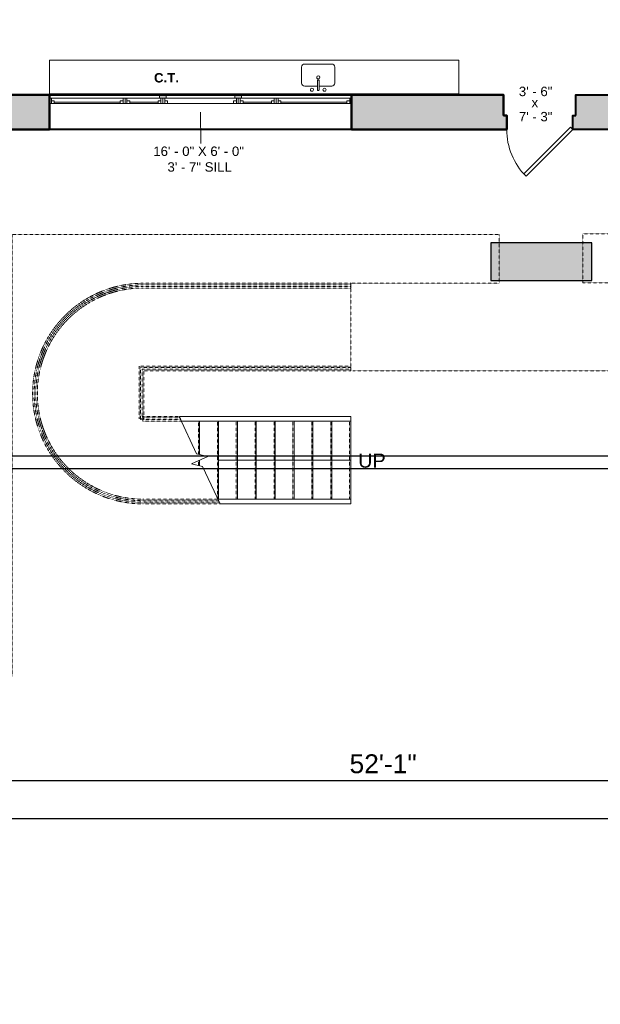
# Model space of a CAD drawing. Header units: inches. Extents: x -2078 to 109126, y -964 to 6385.
# Tile 73 of 137: x 10412 to 10781, y 3947 to 4573. Entities that reach past the tile are written whole.
import ezdxf

# ---------------------------------------------------------------- set-up
doc = ezdxf.new("R2010")
doc.units = ezdxf.units.IN
doc.header["$MEASUREMENT"] = 0
doc.linetypes.add('HIDDEN2', pattern=[0.1875, 0.125, -0.0625])
for name, color, linetype, lineweight in [('A-ANNO', 2, 'Continuous', 5), ('A-ANNO-DIMS', 1, 'Continuous', 9), ('A-CASE', 4, 'Continuous', 9), ('A-COLS', 3, 'Continuous', 9), ('A-DETAIL-1', 4, 'Continuous', 40), ('A-DETL-THIN', 151, 'Continuous', 9), ('A-DOOR', 1, 'Continuous', 18), ('A-FIXT', 150, 'Continuous', 9), ('A-HIDDEN', 2, 'HIDDEN2', 18), ('A-RAILING', 4, 'Continuous', 9), ('A-STRS', 4, 'Continuous', 9), ('A-WALL', 3, 'Continuous', 40), ('A-WINDOWS', 2, 'Continuous', 18), ('S-STRS-ANNO', 31, 'Continuous', 9), ('S-STRS-MBND', 31, 'Continuous', 9)]:
    doc.layers.add(name, color=color, linetype=linetype, lineweight=lineweight)
doc.layers.add('A-HATCH', color=9, linetype='Continuous')
doc.styles.add('Arial', font='arial.ttf')
doc.styles.add('Arial_1', font='arial.ttf', dxfattribs={"height": 0.0625})
doc.styles.add('Arial_2', font='arial.ttf', dxfattribs={"height": 3})
doc.styles.add('Arial_B', font='arialbd.ttf', dxfattribs={"height": 4.5})
doc.styles.add('Jay Cad', font='arial.ttf', dxfattribs={"height": 0.125})
doc.dimstyles.new('Jay Cad - DIMS', dxfattribs={"dimtxt": 0.125, "dimasz": 0.09375, "dimexe": 0.09375, "dimexo": 0.09375, "dimgap": 0.046875, "dimtad": 1, "dimdec": 1, "dimzin": 0, "dimdsep": 46, "dimlunit": 4, "dimtxsty": 'Jay Cad', "dimblk": 'ARCHTICK', "dimcen": 0.09, "dimclrd": 1, "dimclre": 1, "dimclrt": 256, "dimadec": 0, "dimazin": 0, "dimtfac": 1, "dimtdec": 1, "dimtofl": 0, "dimtmove": 1, "dimatfit": 3, "dimfxl": 1, "dimtolj": 1, "dimtzin": 0, "dimarcsym": 0})

# ---------------------------------------------------------------- blocks, each defined once
blk = doc.blocks.new('JC_DOOR_SINGLE PANEL - SINGLE DOOR-1460585-Munger Science Center _ Ahmanson Lecture Hall-1st Floor')
at = {"layer": 'A-DOOR', "lineweight": 20}
for p, q in [((-10.11, -32.78), (19.59, -3.09)), ((21, -4.5), (-8.7, -34.2)), ((19.59, -3.09), (21, -4.5)), ((-8.7, -34.2), (-10.11, -32.78))]:
    blk.add_line(p, q, dxfattribs=at)
at = {"layer": 'A-DOOR', "lineweight": 9}
blk.add_arc((21, -4.5), 42, 180, 225, dxfattribs=at)
blk = doc.blocks.new('JC_OPENING - 36_ x 48_-1461528-Munger Science Center _ Ahmanson Lecture Hall-1st Floor')
at = {"layer": 'A-WINDOWS'}
for p, q in [((-96.32, -11), (-96.32, 11)), ((-96.32, 11), (-26.44, 11)), ((-22.19, 11), (21.54, 11)), ((25.79, 11), (95.68, 11)), ((95.68, 11), (95.68, -11)), ((95.68, -11), (-96.32, -11))]:
    blk.add_line(p, q, dxfattribs=at)
blk = doc.blocks.new('JC_KITCHEN SINK - SINK-1465092-Munger Science Center _ Ahmanson Lecture Hall-1st Floor')
at = {"layer": 'A-FIXT'}
for p, q in [((0.12, 7.89), (0.12, 2.09)), ((1.12, 7.89), (1.12, 2.09)), ((-9.95, 3.64), (-9.95, -6.45)), ((0.12, 5.64), (-7.95, 5.64)), ((9.19, 5.64), (1.12, 5.64)), ((11.19, -6.45), (11.19, 3.64)), ((-7.95, -8.45), (9.19, -8.45))]:
    blk.add_line(p, q, dxfattribs=at)
for centre, radius, start, end in [((-3.38, 7.89), 1, 360, 180), ((-3.38, 7.89), 1, 180, 0), ((0.62, 7.89), 0.5, 360, 180), ((4.62, 7.89), 1, 360, 180), ((4.62, 7.89), 1, 180, 360), ((-7.95, 3.64), 2, 90, 180), ((0.62, 0), 1, 360, 180), ((0.62, 0), 1, 180, 0), ((0.62, 2.09), 0.5, 180, 0), ((9.19, 3.64), 2, 360, 90), ((-7.95, -6.45), 2, 180, 270), ((9.19, -6.45), 2, 270, 0)]:
    blk.add_arc(centre, radius, start, end, dxfattribs=at)
blk = doc.blocks.new('Railing - Railing-1518711-Munger Science Center _ Ahmanson Lecture Hall-1st Floor')
at = {"layer": 'A-RAILING', "linetype": 'HIDDEN2'}
for p, q in [((1135.15, 46.48), (1268.65, 46.48)), ((1135.15, 13.46), (1135.15, 46.48)), ((1135.15, 46.48), (1268.65, 46.48)), ((1135.15, 13.46), (1135.15, 46.48)), ((1135.15, 46.48), (1268.65, 46.48)), ((1135.15, 13.46), (1135.15, 46.48)), ((1135.15, 46.48), (1268.65, 46.48)), ((1135.15, 13.46), (1135.15, 46.48)), ((1135.15, 46.48), (1268.65, 46.48)), ((1135.15, 13.46), (1135.15, 46.48)), ((1136.15, 45.48), (1268.65, 45.48)), ((1136.15, 14.46), (1136.15, 45.48)), ((1136.15, 45.48), (1268.65, 45.48)), ((1136.15, 14.46), (1136.15, 45.48)), ((1136.15, 45.48), (1268.65, 45.48)), ((1136.15, 14.46), (1136.15, 45.48)), ((1136.15, 45.48), (1268.65, 45.48)), ((1136.15, 14.46), (1136.15, 45.48)), ((1136.15, 45.48), (1268.65, 45.48)), ((1136.15, 14.46), (1136.15, 45.48)), ((1268.65, 46.48), (1268.65, 45.48)), ((1268.65, 46.48), (1268.65, 45.48)), ((1268.65, 46.48), (1268.65, 45.48)), ((1268.65, 46.48), (1268.65, 45.48)), ((1268.65, 46.48), (1268.65, 45.48)), ((1136.65, 13.46), (1135.15, 13.46)), ((1136.65, 13.46), (1135.15, 13.46)), ((1136.65, 13.46), (1135.15, 13.46)), ((1136.65, 13.46), (1135.15, 13.46)), ((1136.65, 13.46), (1135.15, 13.46)), ((1136.65, 14.46), (1136.15, 14.46)), ((1136.65, 14.46), (1136.15, 14.46)), ((1136.65, 14.46), (1136.15, 14.46)), ((1136.65, 14.46), (1136.15, 14.46)), ((1136.65, 14.46), (1136.15, 14.46)), ((1160.15, 14.46), (1136.65, 14.46)), ((1160.15, 14.46), (1136.65, 14.46)), ((1160.15, 14.46), (1136.65, 14.46)), ((1160.15, 14.46), (1136.65, 14.46)), ((1160.15, 14.46), (1136.65, 14.46)), ((1160.61, 13.46), (1136.65, 13.46)), ((1160.61, 13.46), (1136.65, 13.46)), ((1160.61, 13.46), (1136.65, 13.46)), ((1160.61, 13.46), (1136.65, 13.46)), ((1160.61, 13.46), (1136.65, 13.46))]:
    blk.add_line(p, q, dxfattribs=at)
at = {"layer": 'A-RAILING'}
for p, q in [((1160.15, 14.46), (1160.61, 13.46)), ((1160.15, 14.46), (1160.61, 13.46)), ((1160.15, 14.46), (1160.61, 13.46)), ((1160.15, 14.46), (1160.61, 13.46)), ((1160.15, 14.46), (1160.61, 13.46)), ((1160.3, 14.46), (1160.15, 14.46)), ((1160.69, 13.46), (1160.61, 13.46))]:
    blk.add_line(p, q, dxfattribs=at)
blk = doc.blocks.new('Railing - Railing-1518715-Munger Science Center _ Ahmanson Lecture Hall-1st Floor')
at = {"layer": 'A-RAILING', "linetype": 'HIDDEN2'}
for p, q in [((1136.65, 99.09), (1268.65, 99.09)), ((1136.65, 99.09), (1268.65, 99.09)), ((1136.65, 99.09), (1268.65, 99.09)), ((1136.65, 99.09), (1268.65, 99.09)), ((1136.65, 99.09), (1268.65, 99.09)), ((1136.65, 98.09), (1268.65, 98.09)), ((1136.65, 98.09), (1268.65, 98.09)), ((1136.65, 98.09), (1268.65, 98.09)), ((1136.65, 98.09), (1268.65, 98.09)), ((1136.65, 98.09), (1268.65, 98.09)), ((1268.65, 99.09), (1268.65, 98.09)), ((1268.65, 99.09), (1268.65, 98.09)), ((1268.65, 99.09), (1268.65, 98.09)), ((1268.65, 99.09), (1268.65, 98.09)), ((1268.65, 99.09), (1268.65, 98.09)), ((1184.61, -38.16), (1136.65, -38.16)), ((1184.61, -38.16), (1136.65, -38.16)), ((1184.61, -38.16), (1136.65, -38.16)), ((1184.61, -38.16), (1136.65, -38.16)), ((1184.61, -38.16), (1136.65, -38.16)), ((1184.99, -39.16), (1136.65, -39.16)), ((1184.99, -39.16), (1136.65, -39.16)), ((1184.99, -39.16), (1136.65, -39.16)), ((1184.99, -39.16), (1136.65, -39.16)), ((1184.99, -39.16), (1136.65, -39.16))]:
    blk.add_line(p, q, dxfattribs=at)
for points in [[(1136.65, -39.16), (1132.63, -39.16), (1124.58, -38.45), (1112.89, -35.32), (1101.91, -30.2), (1091.99, -23.25), (1083.43, -14.69), (1076.48, -4.77), (1071.36, 6.21), (1068.23, 17.9), (1067.17, 29.97), (1068.23, 42.03), (1071.36, 53.73), (1076.48, 64.71), (1083.43, 74.63), (1091.99, 83.19), (1101.91, 90.14), (1112.89, 95.25), (1124.58, 98.39), (1132.63, 99.09), (1136.65, 99.09)], [(1136.65, -39.16), (1132.63, -39.16), (1124.58, -38.45), (1112.89, -35.32), (1101.91, -30.2), (1091.99, -23.25), (1083.43, -14.69), (1076.48, -4.77), (1071.36, 6.21), (1068.23, 17.9), (1067.17, 29.97), (1068.23, 42.03), (1071.36, 53.73), (1076.48, 64.71), (1083.43, 74.63), (1091.99, 83.19), (1101.91, 90.14), (1112.89, 95.25), (1124.58, 98.39), (1132.63, 99.09), (1136.65, 99.09)], [(1136.65, -39.16), (1132.63, -39.16), (1124.58, -38.45), (1112.89, -35.32), (1101.91, -30.2), (1091.99, -23.25), (1083.43, -14.69), (1076.48, -4.77), (1071.36, 6.21), (1068.23, 17.9), (1067.17, 29.97), (1068.23, 42.03), (1071.36, 53.73), (1076.48, 64.71), (1083.43, 74.63), (1091.99, 83.19), (1101.91, 90.14), (1112.89, 95.25), (1124.58, 98.39), (1132.63, 99.09), (1136.65, 99.09)], [(1136.65, -39.16), (1132.63, -39.16), (1124.58, -38.45), (1112.89, -35.32), (1101.91, -30.2), (1091.99, -23.25), (1083.43, -14.69), (1076.48, -4.77), (1071.36, 6.21), (1068.23, 17.9), (1067.17, 29.97), (1068.23, 42.03), (1071.36, 53.73), (1076.48, 64.71), (1083.43, 74.63), (1091.99, 83.19), (1101.91, 90.14), (1112.89, 95.25), (1124.58, 98.39), (1132.63, 99.09), (1136.65, 99.09)], [(1136.65, -39.16), (1132.63, -39.16), (1124.58, -38.45), (1112.89, -35.32), (1101.91, -30.2), (1091.99, -23.25), (1083.43, -14.69), (1076.48, -4.77), (1071.36, 6.21), (1068.23, 17.9), (1067.17, 29.97), (1068.23, 42.03), (1071.36, 53.73), (1076.48, 64.71), (1083.43, 74.63), (1091.99, 83.19), (1101.91, 90.14), (1112.89, 95.25), (1124.58, 98.39), (1132.63, 99.09), (1136.65, 99.09)], [(1136.65, -38.16), (1132.69, -38.16), (1124.76, -37.46), (1113.23, -34.37), (1102.41, -29.33), (1092.64, -22.48), (1084.2, -14.05), (1077.35, -4.27), (1072.31, 6.55), (1069.22, 18.08), (1068.18, 29.97), (1069.22, 41.86), (1072.31, 53.39), (1077.35, 64.2), (1084.2, 73.98), (1092.64, 82.42), (1102.41, 89.27), (1113.23, 94.31), (1124.76, 97.4), (1132.69, 98.09), (1136.65, 98.09)], [(1136.65, -38.16), (1132.69, -38.16), (1124.76, -37.46), (1113.23, -34.37), (1102.41, -29.33), (1092.64, -22.48), (1084.2, -14.05), (1077.35, -4.27), (1072.31, 6.55), (1069.22, 18.08), (1068.18, 29.97), (1069.22, 41.86), (1072.31, 53.39), (1077.35, 64.2), (1084.2, 73.98), (1092.64, 82.42), (1102.41, 89.27), (1113.23, 94.31), (1124.76, 97.4), (1132.69, 98.09), (1136.65, 98.09)], [(1136.65, -38.16), (1132.69, -38.16), (1124.76, -37.46), (1113.23, -34.37), (1102.41, -29.33), (1092.64, -22.48), (1084.2, -14.05), (1077.35, -4.27), (1072.31, 6.55), (1069.22, 18.08), (1068.18, 29.97), (1069.22, 41.86), (1072.31, 53.39), (1077.35, 64.2), (1084.2, 73.98), (1092.64, 82.42), (1102.41, 89.27), (1113.23, 94.31), (1124.76, 97.4), (1132.69, 98.09), (1136.65, 98.09)], [(1136.65, -38.16), (1132.69, -38.16), (1124.76, -37.46), (1113.23, -34.37), (1102.41, -29.33), (1092.64, -22.48), (1084.2, -14.05), (1077.35, -4.27), (1072.31, 6.55), (1069.22, 18.08), (1068.18, 29.97), (1069.22, 41.86), (1072.31, 53.39), (1077.35, 64.2), (1084.2, 73.98), (1092.64, 82.42), (1102.41, 89.27), (1113.23, 94.31), (1124.76, 97.4), (1132.69, 98.09), (1136.65, 98.09)], [(1136.65, -38.16), (1132.69, -38.16), (1124.76, -37.46), (1113.23, -34.37), (1102.41, -29.33), (1092.64, -22.48), (1084.2, -14.05), (1077.35, -4.27), (1072.31, 6.55), (1069.22, 18.08), (1068.18, 29.97), (1069.22, 41.86), (1072.31, 53.39), (1077.35, 64.2), (1084.2, 73.98), (1092.64, 82.42), (1102.41, 89.27), (1113.23, 94.31), (1124.76, 97.4), (1132.69, 98.09), (1136.65, 98.09)]]:
    blk.add_open_spline(points, degree=3, dxfattribs=at)
blk = doc.blocks.new('Top Rail Type - Top Rail_Internal_-1518725-Munger Science Center _ Ahmanson Lecture Hall-1st Floor')
at = {"layer": 'A-RAILING', "linetype": 'HIDDEN2'}
for p, q in [((1134.15, 47.48), (1268.65, 47.48)), ((1134.15, 13.96), (1134.15, 47.48)), ((1137.15, 44.48), (1268.65, 44.48)), ((1137.15, 13.96), (1137.15, 44.48)), ((1268.65, 47.48), (1268.65, 44.48)), ((1134.15, 13.96), (1137.15, 13.96)), ((1136.65, 12.46), (1136.65, 15.46)), ((1159.91, 15.46), (1136.65, 15.46)), ((1161.08, 12.46), (1136.65, 12.46))]:
    blk.add_line(p, q, dxfattribs=at)
at = {"layer": 'A-RAILING'}
for p, q in [((1159.91, 15.46), (1159.91, 14.96)), ((1268.65, 15.46), (1159.91, 15.46)), ((1159.91, 14.96), (1161.08, 12.46)), ((1268.65, 12.46), (1268.65, 15.46)), ((1268.65, 12.46), (1161.08, 12.46))]:
    blk.add_line(p, q, dxfattribs=at)
blk = doc.blocks.new('Top Rail Type - Top Rail_Internal_-1518738-Munger Science Center _ Ahmanson Lecture Hall-1st Floor')
at = {"layer": 'A-RAILING', "linetype": 'HIDDEN2'}
for p, q in [((1136.65, 100.09), (1268.65, 100.09)), ((1136.65, 97.09), (1268.65, 97.09)), ((1268.65, 100.09), (1268.65, 97.09)), ((1184.22, -37.16), (1136.65, -37.16)), ((1185.38, -40.16), (1136.65, -40.16))]:
    blk.add_line(p, q, dxfattribs=at)
at = {"layer": 'A-RAILING'}
for p, q in [((1184.22, -37.16), (1185.38, -39.66)), ((1268.65, -37.16), (1184.22, -37.16)), ((1268.65, -40.16), (1268.65, -37.16)), ((1185.38, -39.66), (1185.38, -40.16)), ((1268.65, -40.16), (1185.38, -40.16))]:
    blk.add_line(p, q, dxfattribs=at)
at = {"layer": 'A-RAILING', "linetype": 'HIDDEN2'}
for points in [[(1136.65, -40.16), (1132.68, -40.16), (1124.74, -39.48), (1113.18, -36.47), (1102.28, -31.55), (1092.38, -24.85), (1083.75, -16.59), (1076.65, -6.98), (1071.27, 3.7), (1067.77, 15.12), (1066.25, 26.98), (1066.76, 38.92), (1069.28, 50.6), (1073.45, 61), (1078.79, 69.98), (1084.84, 77.55), (1091.88, 84.23), (1099.77, 89.87), (1108.35, 94.37), (1117.48, 97.65), (1126.97, 99.65), (1133.42, 100.09), (1136.65, 100.09)], [(1136.65, -37.16), (1132.85, -37.16), (1125.25, -36.51), (1114.18, -33.63), (1103.75, -28.92), (1094.28, -22.51), (1086.02, -14.59), (1079.21, -5.4), (1074.06, 4.82), (1070.71, 15.76), (1069.26, 27.1), (1069.75, 38.53), (1072.16, 49.72), (1076.16, 59.67), (1081.26, 68.27), (1087.06, 75.52), (1093.79, 81.91), (1101.34, 87.31), (1109.56, 91.62), (1118.3, 94.76), (1127.39, 96.67), (1133.56, 97.09), (1136.65, 97.09)]]:
    blk.add_open_spline(points, degree=3, knots=[0, 0, 0, 0, 0.169816, 0.339632, 0.509447, 0.679263, 0.849079, 1.018895, 1.188711, 1.358527, 1.528342, 1.698158, 1.867974, 2.03779, 2.175765, 2.313741, 2.451716, 2.589691, 2.727667, 2.865642, 3.003617, 3.141593, 3.141593, 3.141593, 3.141593], dxfattribs=at)
blk = doc.blocks.new('JC- existing door Tag_quad - JC- existing door Tag_quad-839775-Munger Science Center _ Ahmanson Lecture Hall-1st Floor')
at = {"layer": 'A-ANNO', "insert": (-0.0234, 0.0378), "char_height": 0.0625, "width": 0.0505, "attachment_point": 1, "style": 'Arial_1', "bg_fill": 3, "box_fill_scale": 1.25, "bg_fill_color": 256, "bg_fill_true_color": 13158600, "bg_fill_transparency": 0}
blk.add_mtext('x', dxfattribs=at)
blk = doc.blocks.new('_ArchTick')
at = {"color": 0, "linetype": 'ByBlock', "const_width": 0.15}
blk.add_lwpolyline([(-0.5, -0.5), (0.5, 0.5)], dxfattribs=at)
blk = doc.blocks.new('*D3284')
at = {"layer": 'A-ANNO-DIMS', "color": 1, "lineweight": -2, "transparency": 16777216}
for p, q in [((10330.56, 4516.19), (10330.56, 4080.18)), ((10955.56, 4516.19), (10955.56, 4080.18)), ((10330.56, 4089.18), (10955.56, 4089.18))]:
    blk.add_line(p, q, dxfattribs=at)
at = {"layer": 'Defpoints', "color": 0, "transparency": 16777216}
for p in [(10330.56, 4525.19), (10955.56, 4525.19), (10955.56, 4089.18)]:
    blk.add_point(p, dxfattribs=at)
at = {"layer": 'A-ANNO-DIMS', "color": 1, "lineweight": -2, "transparency": 16777216, "xscale": 9, "yscale": 9, "zscale": 9, "rotation": 180}
blk.add_blockref('_ArchTick', (10330.56, 4089.18), dxfattribs=at)
at = {"layer": 'A-ANNO-DIMS', "color": 1, "lineweight": -2, "transparency": 16777216, "xscale": 9, "yscale": 9, "zscale": 9}
blk.add_blockref('_ArchTick', (10955.56, 4089.18), dxfattribs=at)
at = {"layer": 'A-ANNO-DIMS', "color": 2, "transparency": 16777216, "insert": (10643.06, 4099.81), "char_height": 12, "width": 0.9747, "attachment_point": 5, "style": 'Jay Cad'}
blk.add_mtext('\\A1;52\'-1"', dxfattribs=at)
blk = doc.blocks.new('*D3294')
at = {"layer": 'A-ANNO-DIMS', "color": 1, "lineweight": -2, "transparency": 16777216}
for p, q in [((10977.56, 4494.19), (10977.56, 4056.18)), ((8747.72, 4278.69), (8747.72, 4056.18)), ((8747.72, 4065.18), (10977.56, 4065.18))]:
    blk.add_line(p, q, dxfattribs=at)
at = {"layer": 'Defpoints', "color": 0, "transparency": 16777216}
for p in [(10977.56, 4503.19), (8747.72, 4287.69), (10977.56, 4065.18)]:
    blk.add_point(p, dxfattribs=at)
at = {"layer": 'A-ANNO-DIMS', "color": 1, "lineweight": -2, "transparency": 16777216, "xscale": 9, "yscale": 9, "zscale": 9, "rotation": 180}
blk.add_blockref('_ArchTick', (8747.72, 4065.18), dxfattribs=at)
at = {"layer": 'A-ANNO-DIMS', "color": 1, "lineweight": -2, "transparency": 16777216, "xscale": 9, "yscale": 9, "zscale": 9}
blk.add_blockref('_ArchTick', (10977.56, 4065.18), dxfattribs=at)
at = {"layer": 'A-ANNO-DIMS', "color": 2, "transparency": 16777216, "insert": (9862.64, 4075.81), "char_height": 12, "width": 2.0166, "attachment_point": 5, "style": 'Jay Cad'}
blk.add_mtext('\\A1;185\'-10"', dxfattribs=at)
blk = doc.blocks.new('*D3297')
at = {"layer": 'A-ANNO-DIMS', "color": 1, "lineweight": -2, "transparency": 16777216}
for p, q in [((10986.56, 4503.19), (11114.51, 4503.19)), ((11105.51, 4295.69), (11105.51, 4503.19)), ((10358.38, 4295.69), (11114.51, 4295.69))]:
    blk.add_line(p, q, dxfattribs=at)
at = {"layer": 'Defpoints', "color": 0, "transparency": 16777216}
for p in [(10977.56, 4503.19), (11105.51, 4503.19), (10349.38, 4295.69)]:
    blk.add_point(p, dxfattribs=at)
at = {"layer": 'A-ANNO-DIMS', "color": 1, "lineweight": -2, "transparency": 16777216, "xscale": 9, "yscale": 9, "zscale": 9}
for p, rotation in [((11105.51, 4503.19), 90), ((11105.51, 4295.69), 270)]:
    blk.add_blockref('_ArchTick', p, dxfattribs=dict(at, rotation=rotation))
at = {"layer": 'A-ANNO-DIMS', "color": 2, "transparency": 16777216, "insert": (11086.85, 4399.44), "char_height": 12, "width": 1.4974, "attachment_point": 5, "rotation": 90, "style": 'Jay Cad'}
blk.add_mtext('\\A1;17\'-3{\\H1x;\\S1/2;}"', dxfattribs=at)
blk = doc.blocks.new('*D3299')
at = {"layer": 'A-ANNO-DIMS', "color": 1, "lineweight": -2, "transparency": 16777216}
for p, q in [((10727.06, 5042.69), (11138.51, 5042.69)), ((11129.51, 5042.69), (11129.51, 4287.69)), ((10344.56, 4287.69), (11138.51, 4287.69))]:
    blk.add_line(p, q, dxfattribs=at)
at = {"layer": 'Defpoints', "color": 0, "transparency": 16777216}
for p in [(10718.06, 5042.69), (10335.56, 4287.69), (11129.51, 4287.69)]:
    blk.add_point(p, dxfattribs=at)
at = {"layer": 'A-ANNO-DIMS', "color": 1, "lineweight": -2, "transparency": 16777216, "xscale": 9, "yscale": 9, "zscale": 9}
for p, rotation in [((11129.51, 5042.69), 90), ((11129.51, 4287.69), 270)]:
    blk.add_blockref('_ArchTick', p, dxfattribs=dict(at, rotation=rotation))
at = {"layer": 'A-ANNO-DIMS', "color": 2, "transparency": 16777216, "insert": (11118.88, 4665.19), "char_height": 12, "width": 1.1478, "attachment_point": 5, "rotation": 90, "style": 'Jay Cad'}
blk.add_mtext('\\A1;62\'-11"', dxfattribs=at)

msp = doc.modelspace()

# ---------------------------------------------------------------- hatches: boundary and pattern name
at = {"layer": 'A-DETAIL-1'}
h = msp.add_hatch(color=250, dxfattribs=at)
h.paths.add_polyline_path([(10505.193, 4523.192), (10505.193, 4525.192), (10500.943, 4525.192), (10500.943, 4523.192)])
h.paths.add_polyline_path([(10553.174, 4523.192), (10553.174, 4525.192), (10548.924, 4525.192), (10548.924, 4523.192)])

# ---------------------------------------------------------------- linework, layer by layer
at = {"layer": 'A-ANNO'}
msp.add_line((10527.058, 4514.192), (10527.154, 4494.36), dxfattribs=at)
at = {"layer": 'A-CASE'}
for p, q in [((10691.058, 4547.192), (10431.058, 4547.192)), ((10431.058, 4547.192), (10431.058, 4525.045)), ((10691.058, 4547.192), (10691.058, 4525.192)), ((10431.058, 4525.942), (10691.058, 4525.942))]:
    msp.add_line(p, q, dxfattribs=at)
at = {"layer": 'A-COLS', "lineweight": 30}
for p, q in [((10775.558, 4431.192), (10711.558, 4431.192)), ((10711.558, 4431.192), (10711.558, 4407.192)), ((10775.558, 4407.192), (10775.558, 4431.192)), ((10711.558, 4407.192), (10775.558, 4407.192))]:
    msp.add_line(p, q, dxfattribs=at)
at = {"layer": 'A-DETL-THIN'}
for p, q in [((10505.193, 4525.192), (10500.943, 4525.192)), ((10500.943, 4525.192), (10500.943, 4523.192)), ((10500.943, 4523.192), (10505.193, 4523.192)), ((10505.193, 4523.192), (10505.193, 4525.192)), ((10553.174, 4525.192), (10548.924, 4525.192)), ((10548.924, 4525.192), (10548.924, 4523.192)), ((10548.924, 4523.192), (10553.174, 4523.192)), ((10553.174, 4523.192), (10553.174, 4525.192))]:
    msp.add_line(p, q, dxfattribs=at)
at = {"layer": 'A-HIDDEN', "lineweight": 20}
msp.add_lwpolyline([(10623.822, 4349.788), (10786.505, 4349.788), (10786.505, 4405.742), (10769.861, 4405.742), (10769.861, 4436.877), (10786.505, 4436.877), (10786.505, 4503.192)], dxfattribs=at)
msp.add_lwpolyline([(10622.48, 4349.788), (10622.48, 4405.405), (10716.831, 4405.405), (10716.831, 4436.418), (10407.344, 4436.418), (10407.344, 4155.692), (8656.662, 4155.692), (8639.913, 4201.709), (8521.944, 4158.772), (8546.757, 4090.6), (8439.906, 4051.709, -0.2443988), (8259.18, 3985.93), (8152.086, 3946.951)], format="xyb", dxfattribs=at)
at = {"layer": 'A-STRS'}
for p, q in [((10513.94, 4320.271), (10513.746, 4320.271)), ((10514.48, 4318.697), (10514.48, 4318.771)), ((10526.48, 4296.579), (10526.48, 4317.771)), ((10538.48, 4268.155), (10538.48, 4317.771)), ((10550.48, 4268.155), (10550.48, 4317.771)), ((10562.48, 4268.155), (10562.48, 4317.771)), ((10574.48, 4268.155), (10574.48, 4317.771)), ((10586.48, 4268.155), (10586.48, 4317.771)), ((10598.48, 4268.155), (10598.48, 4317.771)), ((10610.48, 4268.155), (10610.48, 4317.771)), ((10622.48, 4268.155), (10622.48, 4317.771)), ((10526.48, 4289.347), (10526.48, 4292.963))]:
    msp.add_line(p, q, dxfattribs=at)
at = {"layer": 'A-STRS', "linetype": 'HIDDEN2'}
for p, q in [((10525.73, 4296.761), (10525.73, 4317.771)), ((10537.73, 4268.837), (10537.73, 4317.771)), ((10549.73, 4268.155), (10549.73, 4317.771)), ((10561.73, 4268.155), (10561.73, 4317.771)), ((10573.73, 4268.155), (10573.73, 4317.771)), ((10585.73, 4268.155), (10585.73, 4317.771)), ((10597.73, 4268.155), (10597.73, 4317.771)), ((10609.73, 4268.155), (10609.73, 4317.771)), ((10621.73, 4268.155), (10621.73, 4317.771)), ((10525.73, 4289.529), (10525.73, 4292.613))]:
    msp.add_line(p, q, dxfattribs=at)
at = {"layer": 'A-WALL'}
for p, q in [((10431.058, 4525.192), (10623.058, 4525.192)), ((10623.058, 4503.192), (10431.058, 4503.192))]:
    msp.add_line(p, q, dxfattribs=at)
at = {"layer": 'A-WALL', "lineweight": 50}
for points in [[(10431.058, 4503.192), (10431.058, 4525.192), (10406.058, 4525.192), (10406.058, 4512.192), (10404.058, 4512.192), (10404.058, 4503.192)], [(10623.058, 4525.192), (10719.558, 4525.192), (10719.558, 4512.192), (10721.558, 4512.192), (10721.558, 4503.192), (10623.058, 4503.192)]]:
    msp.add_lwpolyline(points, close=True, dxfattribs=at)
at = {"layer": 'A-WALL'}
msp.add_lwpolyline([(10765.558, 4512.192), (10765.558, 4525.192), (10887.558, 4525.192), (10887.558, 4503.192), (10763.558, 4503.192), (10763.558, 4512.192)], close=True, dxfattribs=at)
at = {"layer": 'A-WINDOWS'}
for p, q in [((10431.058, 4523.192), (10432.308, 4523.192)), ((10431.058, 4523.192), (10431.058, 4519.692)), ((10432.308, 4523.192), (10432.308, 4519.692)), ((10432.308, 4523.192), (10477.815, 4523.192)), ((10432.308, 4521.442), (10434.058, 4521.442)), ((10434.058, 4521.442), (10434.058, 4519.692)), ((10476.065, 4520.567), (10434.058, 4520.567)), ((10477.815, 4521.442), (10476.065, 4521.442)), ((10476.065, 4521.442), (10476.065, 4519.692)), ((10477.815, 4523.192), (10479.065, 4523.192)), ((10477.815, 4523.192), (10477.815, 4519.692)), ((10479.065, 4523.192), (10479.065, 4519.692)), ((10479.065, 4523.192), (10480.315, 4523.192)), ((10479.065, 4523.192), (10479.065, 4519.692)), ((10480.315, 4523.192), (10480.315, 4519.692)), ((10480.315, 4523.192), (10501.818, 4523.192)), ((10480.315, 4521.442), (10482.065, 4521.442)), ((10482.065, 4521.442), (10482.065, 4519.692)), ((10500.068, 4520.567), (10482.065, 4520.567)), ((10501.818, 4521.442), (10500.068, 4521.442)), ((10500.068, 4521.442), (10500.068, 4519.692)), ((10501.818, 4523.192), (10503.068, 4523.192)), ((10501.818, 4523.192), (10501.818, 4519.692)), ((10503.068, 4523.192), (10503.068, 4519.692)), ((10503.068, 4523.192), (10551.049, 4523.192)), ((10504.318, 4523.192), (10504.318, 4519.692)), ((10504.318, 4521.442), (10506.068, 4521.442)), ((10506.068, 4521.442), (10506.068, 4519.692)), ((10549.799, 4521.442), (10548.049, 4521.442)), ((10548.049, 4521.442), (10548.049, 4519.692)), ((10549.799, 4523.192), (10549.799, 4519.692)), ((10551.049, 4523.192), (10552.299, 4523.192)), ((10551.049, 4523.192), (10551.049, 4519.692)), ((10551.049, 4523.192), (10551.049, 4519.692)), ((10552.299, 4523.192), (10552.299, 4519.692)), ((10552.299, 4523.192), (10573.802, 4523.192)), ((10552.299, 4521.442), (10554.049, 4521.442)), ((10554.049, 4521.442), (10554.049, 4519.692)), ((10572.052, 4520.567), (10554.049, 4520.567)), ((10573.802, 4521.442), (10572.052, 4521.442)), ((10572.052, 4521.442), (10572.052, 4519.692)), ((10573.802, 4523.192), (10575.052, 4523.192)), ((10573.802, 4523.192), (10573.802, 4519.692)), ((10575.052, 4523.192), (10576.302, 4523.192)), ((10575.052, 4523.192), (10575.052, 4519.692)), ((10575.052, 4523.192), (10575.052, 4519.692)), ((10576.302, 4523.192), (10576.302, 4519.692)), ((10576.302, 4523.192), (10621.808, 4523.192)), ((10576.302, 4521.442), (10578.052, 4521.442)), ((10578.052, 4521.442), (10578.052, 4519.692)), ((10620.058, 4520.567), (10578.052, 4520.567)), ((10621.808, 4521.442), (10620.058, 4521.442)), ((10620.058, 4521.442), (10620.058, 4519.692)), ((10621.808, 4523.192), (10623.058, 4523.192)), ((10621.808, 4523.192), (10621.808, 4519.692)), ((10623.058, 4523.192), (10623.058, 4519.692)), ((10431.058, 4519.692), (10432.308, 4519.692)), ((10434.058, 4519.692), (10432.308, 4519.692)), ((10434.058, 4519.692), (10476.065, 4519.692)), ((10476.065, 4519.692), (10477.815, 4519.692)), ((10477.815, 4519.692), (10479.065, 4519.692)), ((10479.065, 4519.692), (10480.315, 4519.692)), ((10482.065, 4519.692), (10480.315, 4519.692)), ((10482.065, 4519.692), (10500.068, 4519.692)), ((10500.068, 4519.692), (10501.818, 4519.692)), ((10501.818, 4519.692), (10503.068, 4519.692)), ((10551.049, 4519.692), (10503.068, 4519.692)), ((10551.049, 4519.692), (10552.299, 4519.692)), ((10554.049, 4519.692), (10552.299, 4519.692)), ((10554.049, 4519.692), (10572.052, 4519.692)), ((10572.052, 4519.692), (10573.802, 4519.692)), ((10573.802, 4519.692), (10575.052, 4519.692)), ((10575.052, 4519.692), (10576.302, 4519.692)), ((10578.052, 4519.692), (10576.302, 4519.692)), ((10578.052, 4519.692), (10620.058, 4519.692)), ((10620.058, 4519.692), (10621.808, 4519.692)), ((10621.808, 4519.692), (10623.058, 4519.692))]:
    msp.add_line(p, q, dxfattribs=at)
at = {"layer": 'S-STRS-ANNO'}
for p, q in [((10550.48, 4292.963), (10538.48, 4292.963)), ((10562.48, 4292.963), (10550.48, 4292.963)), ((10574.48, 4292.963), (10562.48, 4292.963)), ((10586.48, 4292.963), (10574.48, 4292.963)), ((10598.48, 4292.963), (10586.48, 4292.963)), ((10610.48, 4292.963), (10598.48, 4292.963)), ((10622.48, 4292.963), (10610.48, 4292.963))]:
    msp.add_line(p, q, dxfattribs=at)
at = {"layer": 'S-STRS-MBND'}
for p, q in [((10513.746, 4320.271), (10524.578, 4297.041)), ((10531.578, 4295.34), (10521.382, 4290.586)), ((10524.578, 4297.041), (10531.578, 4295.34)), ((10521.382, 4290.586), (10528.382, 4288.884)), ((10528.382, 4288.884), (10539.214, 4265.655))]:
    msp.add_line(p, q, dxfattribs=at)

# ---------------------------------------------------------------- block references
at = {"layer": 'A-DOOR'}
msp.add_blockref('JC_DOOR_SINGLE PANEL - SINGLE DOOR-1460585-Munger Science Center _ Ahmanson Lecture Hall-1st Floor', (10742.558, 4507.692), dxfattribs=at)
at = {"layer": 'A-FIXT', "rotation": 180}
msp.add_blockref('JC_KITCHEN SINK - SINK-1465092-Munger Science Center _ Ahmanson Lecture Hall-1st Floor', (10602.459, 4536.362), dxfattribs=at)
at = {"layer": 'A-RAILING'}
for name in ['Top Rail Type - Top Rail_Internal_-1518738-Munger Science Center _ Ahmanson Lecture Hall-1st Floor', 'Railing - Railing-1518715-Munger Science Center _ Ahmanson Lecture Hall-1st Floor', 'Top Rail Type - Top Rail_Internal_-1518725-Munger Science Center _ Ahmanson Lecture Hall-1st Floor', 'Railing - Railing-1518711-Munger Science Center _ Ahmanson Lecture Hall-1st Floor']:
    msp.add_blockref(name, (9353.831, 4305.312), dxfattribs=at)
at = {"layer": 'A-WINDOWS'}
msp.add_blockref('JC_OPENING - 36_ x 48_-1461528-Munger Science Center _ Ahmanson Lecture Hall-1st Floor', (10527.381, 4514.192), dxfattribs=at)

# ---------------------------------------------------------------- texts
at = {"layer": 'A-ANNO', "char_height": 6, "attachment_point": 1}
for s, insert, width, style in [('C.T.', (10497.497, 4539.08), 19.998, 'Arial_B'), ('16\' - 0" X 6\' - 0"', (10497.031, 4492.36), 72.72, 'Arial_2'), ('3\' - 7" SILL', (10506.031, 4482.36), 51.207, 'Arial_2')]:
    msp.add_mtext(s, dxfattribs=dict(at, insert=insert, width=width, style=style))
at = {"layer": 'A-ANNO', "char_height": 6, "width": 26.967, "attachment_point": 1, "style": 'Arial_2', "bg_fill": 3, "box_fill_scale": 1.25, "bg_fill_color": 256, "bg_fill_true_color": 13158600, "bg_fill_transparency": 0}
for s, insert in [('3\' - 6"', (10729.278, 4530.389)), ('7\' - 3"', (10729.278, 4514.367))]:
    msp.add_mtext(s, dxfattribs=dict(at, insert=insert))
at = {"layer": 'A-ANNO', "insert": (10627.202, 4297.171), "char_height": 9, "width": 20.85096, "attachment_point": 1, "line_spacing_factor": 0.941778, "style": 'Arial'}
msp.add_mtext('UP', dxfattribs=at)

# ---------------------------------------------------------------- dimensions: what is measured, and where the dimension line sits
at = {"layer": 'A-ANNO-DIMS'}
dim = msp.add_linear_dim(base=(10977.558, 4065.178), p1=(8747.724, 4287.692), p2=(10977.558, 4503.192), dimstyle='Jay Cad - DIMS', override={"dimclrt": 2}, dxfattribs=at)
dim.commit()
dim.dimension.update_dxf_attribs({"geometry": '*D3294', "text_midpoint": (9862.641, 4075.805)})

# ---------------------------------------------------------------- next in the draw order: hatches: boundary and pattern name
at = {"layer": 'A-HATCH'}
h = msp.add_hatch(color=256, dxfattribs=at)
h.dxf.hatch_style = 1
h.paths.add_polyline_path([(7442.991, 4443.066), (7810.847, 4519.174), (7832.61, 4527.095), (7823.924, 4549.725), (7859.83, 4562.794), (7868.12, 4540.019), (7892.552, 4548.912), (7890.158, 4555.49), (7872.303, 4548.991), (7863.753, 4572.483), (7857.175, 4570.089), (7857.778, 4568.432), (7816.134, 4553.274), (7824.462, 4531.578), (7808.931, 4525.925), (7476.345, 4457.115), (7475.837, 4458.511), (7848.428, 4594.123), (7848.967, 4592.642), (7855.544, 4595.036), (7852.269, 4604.035), (7678.423, 4540.76), (7658.154, 4596.449), (7648.757, 4593.029), (7656.731, 4571.122), (7599.879, 4550.43), (7594.228, 4565.956), (7455.154, 4515.337), (7457.206, 4509.699), (7469.086, 4477.058), (7478.721, 4467.726), (7473.212, 4465.721), (7466.659, 4463.335), (7411.157, 4443.134), (7398.6, 4439.096), (7411.056, 4404.872), (7436.487, 4414.128), (7437.341, 4409.241), (7438.216, 4404.358), (7449.009, 4406.49), (7445.851, 4424.754)], flags=17)
h.paths.add_polyline_path([(7305.921, 4509.999), (7635.338, 4629.897), (7636.444, 4626.858), (7645.841, 4630.278), (7643.538, 4636.606), (7690.993, 4653.878), (7688.599, 4660.456), (7641.144, 4643.184), (7621.136, 4698.156), (7708.058, 4729.792), (7728.066, 4674.82), (7722.428, 4672.768), (7724.822, 4666.19), (7737.038, 4670.637), (7714.635, 4732.187), (8526.53, 5027.692), (9158.058, 5027.692), (9158.058, 5014.692), (9166.058, 5014.692), (9166.058, 5027.692), (10710.058, 5027.692), (10710.058, 4967.192), (10718.058, 4967.192), (10718.058, 4990.417), (10787.566, 4990.417), (10787.566, 4977.605), (10953.618, 4977.605), (10953.618, 4983.605), (10793.566, 4983.605), (10793.566, 4996.417), (10718.058, 4996.417), (10718.058, 5042.692), (8550.199, 5042.692), (7613.446, 4701.742), (7637.045, 4636.903), (7298.242, 4513.589), (7442.023, 4116.122), (7430.522, 4111.961), (7430.522, 3959.561), (7442.522, 3959.561), (7442.522, 4109.922), (7449.706, 4112.521)])
h.paths.add_polyline_path([(7455.986, 4371.173), (7445.194, 4369.041, 0.0691577), (7553.668, 4070.742), (7563.309, 4076.04, -0.0690822)], flags=17)
h.paths.add_polyline_path([(7589.831, 4028.68), (7580.647, 4044.49), (7571.005, 4039.192), (7573.37, 4035.064), (7575.752, 4030.945), (7550.14, 4021.623), (7562.639, 3987.281), (7652.949, 4020.151), (7651.19, 4024.983), (7693.927, 4047.907), (7698.054, 4036.567), (7855.922, 4094.027), (7850.282, 4109.525), (7893.018, 4132.449), (7901.028, 4110.444), (7991.238, 4143.278), (7972.966, 4193.48), (7978.369, 4195.446), (7974.265, 4206.723), (7931.078, 4191.004), (7599.267, 4013.018)], flags=17)
h.paths.add_polyline_path([(7962.832, 4604.342), (7960.438, 4610.919), (7936.006, 4602.027), (7925.745, 4630.218), (7910.71, 4624.745), (7930.564, 4570.196), (7923.986, 4567.802), (7926.381, 4561.224), (7932.958, 4563.619), (8052.495, 4235.196), (8041.923, 4231.348), (8046.027, 4220.072), (8051.9, 4222.21), (8119.518, 4036.432), (8139.251, 4043.615), (8054.516, 4276.423), (8083.646, 4287.026), (8081.594, 4292.664), (8052.464, 4282.062), (7938.4, 4595.449)], flags=17)
h.paths.add_polyline_path([(8154.984, 4000.389), (8135.251, 3993.206), (8144.058, 3969.009), (8186.344, 3984.4), (8183.608, 3991.918), (8161.055, 3983.709)], flags=17)
h.paths.add_polyline_path([(8250.711, 4007.832), (8235.676, 4002.36), (8232.942, 4009.874), (8223.075, 4006.282), (8225.811, 3998.765), (8228.16, 3999.62), (8236.189, 3977.562), (8258.741, 3985.77)], flags=17)
h.paths.add_polyline_path([(8453.557, 4082.059), (8456.846, 4083.256), (8454.11, 4090.774), (8443.304, 4086.841), (8446.168, 4078.972), (8431.132, 4073.5), (8439.302, 4051.054, 0.0010681), (8439.906, 4051.709), (8461.715, 4059.647)], flags=17)
h.paths.add_polyline_path([(8507.849, 4153.642), (8634.189, 4199.626), (8601.965, 4288.161), (8647.588, 4304.767), (8640.677, 4323.755), (8642.557, 4324.439), (8639.479, 4332.896), (8637.599, 4332.212), (8564.749, 4532.366), (8556.292, 4529.288), (8565.013, 4505.326), (8549.978, 4499.854), (8551.688, 4495.155), (8566.723, 4500.628), (8631.194, 4323.496), (8480.843, 4268.772), (8429.359, 4410.223), (8425.601, 4408.855), (8391.408, 4502.797), (8484.908, 4536.828), (8506.113, 4478.567), (8509.872, 4479.935), (8485.246, 4547.593), (8542.098, 4568.286), (8543.979, 4563.117), (8552.436, 4566.195), (8546.28, 4583.11), (8537.823, 4580.032), (8539.704, 4574.863), (8482.894, 4554.186), (8458.097, 4622.314), (8454.338, 4620.946), (8475.715, 4562.215), (8382.174, 4528.169), (8347.288, 4624.018), (8405.549, 4645.223), (8402.222, 4654.364), (8395.644, 4651.97), (8396.577, 4649.407), (8344.894, 4630.595), (8330.529, 4670.063), (8382.212, 4688.874), (8383.331, 4685.799), (8389.909, 4688.193), (8372.715, 4735.433), (8468.564, 4770.319), (8515.152, 4642.32), (8500.018, 4636.811), (8501.728, 4632.113), (8516.862, 4637.621), (8525.51, 4613.861), (8533.967, 4616.939), (8462.454, 4813.42), (8455.876, 4811.026), (8467.365, 4779.461), (8363.059, 4741.496), (8379.818, 4695.452), (8320.617, 4673.904), (8261.106, 4837.411), (8424.612, 4896.922), (8443.563, 4844.855), (8450.141, 4847.249), (8443.985, 4864.163), (8441.166, 4863.137), (8428.371, 4898.29), (8434.009, 4900.342), (8431.615, 4906.92), (8253.073, 4841.937), (8293.089, 4731.995), (8286.511, 4729.6), (8288.905, 4723.023), (8293.604, 4724.733), (8407.667, 4411.345), (8401.09, 4408.951), (8403.142, 4403.313), (8409.72, 4405.707), (8516.13, 4113.347), (8493.577, 4105.139), (8496.313, 4097.621), (8524.504, 4107.882)], flags=17)
h.paths.add_polyline_path([(8255.076, 4710.71), (8252.682, 4717.288), (7994.267, 4623.232), (7996.661, 4616.654)], flags=17)
h.paths.add_polyline_path([(8544.558, 4902.692), (8675.058, 4902.692), (8675.058, 4842.192), (8607.558, 4842.192), (8607.558, 4835.192), (8664.058, 4835.192), (8664.058, 4788.192), (8666.246, 4788.192), (8666.246, 4830.192), (8667.871, 4830.192), (8667.871, 4788.192), (8670.058, 4788.192), (8670.058, 4835.192), (8775.058, 4835.192), (8775.058, 4734.589), (8670.058, 4734.589), (8670.058, 4745.192), (8664.058, 4745.192), (8664.058, 4697.81), (8594.61, 4672.533), (8650.359, 4519.363), (8656.937, 4521.757), (8603.582, 4668.349), (8683.917, 4697.589), (8683.917, 4728.589), (8775.058, 4728.589), (8775.058, 4484.936), (8682.589, 4451.28), (8669.25, 4487.928), (8662.672, 4485.534), (8680.286, 4437.14), (8686.864, 4439.534), (8684.641, 4445.642), (8775.058, 4478.551), (8775.058, 4295.692), (8751.15, 4295.692), (8750.742, 4296.791), (8745.118, 4294.7), (8747.724, 4287.692), (8802.058, 4287.692), (8802.058, 4295.692), (8782.058, 4295.692), (8782.058, 4561.692), (8812.058, 4561.692), (8812.058, 4568.692), (8783.058, 4568.692), (8783.058, 4859.692), (8775.058, 4859.692), (8775.058, 4857.692), (8767.058, 4857.692), (8767.058, 4840.192), (8683.058, 4840.192), (8683.058, 4909.692), (8517.676, 4909.692), (8508.549, 4934.922), (8499.273, 4931.546), (8501.667, 4924.968), (8506.232, 4926.629), (8519.012, 4891.3), (8516.191, 4890.279), (8536.119, 4835.192), (8571.558, 4835.192), (8571.558, 4842.192), (8544.558, 4842.192)], flags=17)
h.paths.add_polyline_path([(8725.65, 4364.26), (8715.594, 4360.6), (8699.177, 4405.705), (8692.599, 4403.311), (8709.016, 4358.205), (8707.136, 4357.521), (8710.215, 4349.064), (8723.149, 4353.772), (8732.569, 4328.442), (8738.193, 4330.533)], flags=16)
h.paths.add_polyline_path([(8871.558, 4273.692), (8855.058, 4273.692), (8855.058, 4295.692), (8844.058, 4295.692), (8844.058, 4287.692), (8847.058, 4287.692), (8847.058, 4263.692), (8871.558, 4263.692)], flags=17)
h.paths.add_polyline_path([(9088.058, 4287.692), (9090.058, 4287.692), (9090.058, 4295.692), (9079.058, 4295.692), (9079.058, 4273.692), (9063.558, 4273.692), (9063.558, 4263.692), (9088.058, 4263.692)], flags=17)
h.paths.add_polyline_path([(9171.058, 4315.692), (9166.058, 4315.692), (9166.058, 4594.692), (9171.058, 4594.692), (9171.058, 4614.692), (9166.058, 4614.692), (9166.058, 4883.692), (9171.058, 4883.692), (9171.058, 4901.692), (9174.058, 4901.692), (9174.058, 4909.692), (9166.058, 4909.692), (9166.058, 4942.692), (9158.058, 4942.692), (9158.058, 4909.692), (9151.058, 4909.692), (9151.058, 4901.692), (9153.058, 4901.692), (9153.058, 4883.692), (9158.058, 4883.692), (9158.058, 4614.692), (9153.058, 4614.692), (9153.058, 4594.692), (9158.058, 4594.692), (9158.058, 4568.692), (9151.058, 4568.692), (9151.058, 4561.692), (9158.058, 4561.692), (9158.058, 4315.692), (9153.058, 4315.692), (9153.058, 4295.692), (9132.058, 4295.692), (9132.058, 4287.692), (9192.058, 4287.692), (9192.058, 4295.692), (9171.058, 4295.692)], flags=17)
h.paths.add_polyline_path([(9260.058, 4273.692), (9243.058, 4273.692), (9243.058, 4295.692), (9234.058, 4295.692), (9234.058, 4263.692), (9260.058, 4263.692)], flags=17)
h.paths.add_polyline_path([(9475.558, 4287.692), (9478.558, 4287.692), (9478.558, 4295.692), (9466.558, 4295.692), (9466.558, 4273.692), (9452.058, 4273.692), (9452.058, 4263.692), (9475.558, 4263.692)], flags=17)
h.paths.add_polyline_path([(9577.558, 4295.692), (9556.558, 4295.692), (9556.558, 4901.692), (9562.558, 4901.692), (9562.558, 4909.692), (9535.558, 4909.692), (9535.558, 4901.692), (9541.558, 4901.692), (9541.558, 4295.692), (9520.558, 4295.692), (9520.558, 4287.692), (9577.558, 4287.692)], flags=17)
h.paths.add_polyline_path([(9646.058, 4273.692), (9630.058, 4273.692), (9630.058, 4295.692), (9619.558, 4295.692), (9619.558, 4287.692), (9623.058, 4287.692), (9623.058, 4263.692), (9646.058, 4263.692)], flags=17)
h.paths.add_polyline_path([(9862.058, 4287.692), (9865.058, 4287.692), (9865.058, 4295.692), (9854.058, 4295.692), (9854.058, 4273.692), (9838.058, 4273.692), (9838.058, 4263.692), (9862.058, 4263.692)], flags=17)
h.paths.add_polyline_path([(9964.058, 4295.692), (9943.058, 4295.692), (9943.058, 4315.692), (9938.058, 4315.692), (9938.058, 4595.692), (9943.058, 4595.692), (9943.058, 4615.692), (9938.058, 4615.692), (9938.058, 4883.692), (9943.058, 4883.692), (9943.058, 4901.692), (9946.058, 4901.692), (9946.058, 4909.692), (9923.058, 4909.692), (9923.058, 4901.692), (9926.058, 4901.692), (9926.058, 4883.692), (9931.058, 4883.692), (9931.058, 4615.692), (9926.058, 4615.692), (9926.058, 4595.692), (9931.058, 4595.692), (9931.058, 4315.692), (9926.058, 4315.692), (9926.058, 4295.692), (9907.058, 4295.692), (9907.058, 4287.692), (9964.058, 4287.692)], flags=17)
h.paths.add_polyline_path([(10033.058, 4273.692), (10018.058, 4273.692), (10018.058, 4295.692), (10006.058, 4295.692), (10006.058, 4287.692), (10009.058, 4287.692), (10009.058, 4263.692), (10033.058, 4263.692)], flags=17)
h.paths.add_polyline_path([(10248.558, 4287.692), (10251.558, 4287.692), (10251.558, 4295.692), (10239.558, 4295.692), (10239.558, 4273.692), (10225.058, 4273.692), (10225.058, 4263.692), (10248.558, 4263.692)], flags=17)
h.paths.add_polyline_path([(10335.558, 4503.192), (10362.058, 4503.192), (10362.058, 4512.192), (10360.058, 4512.192), (10360.058, 4525.192), (10330.558, 4525.192), (10330.558, 4901.692), (10336.558, 4901.692), (10336.558, 4909.692), (10308.558, 4909.692), (10308.558, 4901.692), (10314.558, 4901.692), (10314.558, 4295.692), (10293.558, 4295.692), (10293.558, 4287.692), (10335.558, 4287.692)], flags=17)
h.paths.add_polyline_path([(10431.058, 4525.192), (10406.058, 4525.192), (10406.058, 4512.192), (10404.058, 4512.192), (10404.058, 4503.192), (10431.058, 4503.192)], flags=17)
h.paths.add_polyline_path([(10721.558, 4512.192), (10719.558, 4512.192), (10719.558, 4525.192), (10623.058, 4525.192), (10623.058, 4503.192), (10721.558, 4503.192)], flags=17)
h.paths.add_polyline_path([(10887.558, 4525.192), (10765.558, 4525.192), (10765.558, 4512.192), (10763.558, 4512.192), (10763.558, 4503.192), (10887.558, 4503.192)], flags=17)
h.paths.add_polyline_path([(10977.558, 4923.692), (10718.058, 4923.692), (10718.058, 4931.192), (10710.058, 4931.192), (10710.058, 4923.692), (10665.969, 4923.692), (10665.969, 4909.692), (10660.969, 4909.692), (10660.969, 4901.692), (10955.558, 4901.692), (10955.558, 4525.192), (10933.558, 4525.192), (10933.558, 4503.192), (10977.558, 4503.192)])
h.paths.add_polyline_path([(10624.969, 4909.692), (10372.558, 4909.692), (10372.558, 4901.692), (10624.969, 4901.692)], flags=17)
h.paths.add_polyline_path([(10272.558, 4909.692), (9982.058, 4909.692), (9982.058, 4901.692), (10272.558, 4901.692)], flags=17)
h.paths.add_polyline_path([(9887.058, 4909.692), (9598.558, 4909.692), (9598.558, 4901.692), (9887.058, 4901.692)], flags=17)
h.paths.add_polyline_path([(9499.558, 4909.692), (9210.058, 4909.692), (9210.058, 4901.692), (9499.558, 4901.692)], flags=17)
h.paths.add_polyline_path([(9115.058, 4909.692), (8775.058, 4909.692), (8775.058, 4895.692), (8783.058, 4895.692), (8783.058, 4901.692), (9115.058, 4901.692)], flags=17)
h.paths.add_polyline_path([(9109.058, 4568.692), (8848.058, 4568.692), (8848.058, 4561.692), (9109.058, 4561.692)], flags=17)
h.paths.add_polyline_path([(8799.058, 4179.692), (8761.058, 4179.692), (8761.058, 4155.692), (8799.058, 4155.692)], flags=17)
h.paths.add_polyline_path([(9186.058, 4179.692), (9136.058, 4179.692), (9136.058, 4155.692), (9186.058, 4155.692)], flags=17)
h.paths.add_polyline_path([(9575.058, 4179.692), (9525.058, 4179.692), (9525.058, 4155.692), (9575.058, 4155.692)], flags=17)
h.paths.add_polyline_path([(9960.558, 4179.692), (9910.558, 4179.692), (9910.558, 4155.692), (9960.558, 4155.692)], flags=17)
h.paths.add_polyline_path([(10335.558, 4179.692), (10297.558, 4179.692), (10297.558, 4155.692), (10335.558, 4155.692)], flags=17)
h.paths.add_polyline_path([(10769.861, 4431.192), (10716.831, 4431.192), (10716.831, 4407.192), (10769.861, 4407.192)], flags=17)
h.paths.add_polyline_path([(10775.558, 4431.192), (10769.861, 4431.192), (10769.861, 4407.192), (10775.558, 4407.192)], flags=17)
h.paths.add_polyline_path([(10716.831, 4431.192), (10711.558, 4431.192), (10711.558, 4407.192), (10716.831, 4407.192)], flags=17)
h.paths.add_polyline_path([(8363.675, 4388.948), (8361.623, 4394.586), (8121.061, 4307.029), (8123.113, 4301.391)], flags=17)

# ---------------------------------------------------------------- next in the draw order: dimensions: what is measured, and where the dimension line sits
at = {"layer": 'A-ANNO-DIMS'}
dim = msp.add_linear_dim(base=(11105.506, 4503.192), p1=(10349.382, 4295.692), p2=(10977.558, 4503.192), angle=90, dimstyle='Jay Cad - DIMS', override={"dimclrt": 2}, dxfattribs=at)
dim.commit()
dim.dimension.update_dxf_attribs({"geometry": '*D3297', "text_midpoint": (11086.851, 4399.442)})

# ---------------------------------------------------------------- next in the draw order: block references
at = {"layer": 'A-ANNO', "xscale": 96, "yscale": 96, "zscale": 96}
msp.add_blockref('JC- existing door Tag_quad - JC- existing door Tag_quad-839775-Munger Science Center _ Ahmanson Lecture Hall-1st Floor', (10739.587, 4519.683), dxfattribs=at)

# ---------------------------------------------------------------- next in the draw order: dimensions: what is measured, and where the dimension line sits
at = {"layer": 'A-ANNO-DIMS'}
dim = msp.add_linear_dim(base=(11129.506, 4287.692), p1=(10718.058, 5042.692), p2=(10335.558, 4287.692), angle=90, dimstyle='Jay Cad - DIMS', override={"dimclrt": 2}, dxfattribs=at)
dim.commit()
dim.dimension.update_dxf_attribs({"geometry": '*D3299', "text_midpoint": (11118.879, 4665.192)})
dim = msp.add_linear_dim(base=(10955.558, 4089.178), p1=(10330.558, 4525.192), p2=(10955.558, 4525.192), dimstyle='Jay Cad - DIMS', override={"dimclrt": 2}, dxfattribs=at)
dim.commit()
dim.dimension.update_dxf_attribs({"geometry": '*D3284', "text_midpoint": (10643.058, 4099.805)})

doc.saveas('drawing.dxf')
